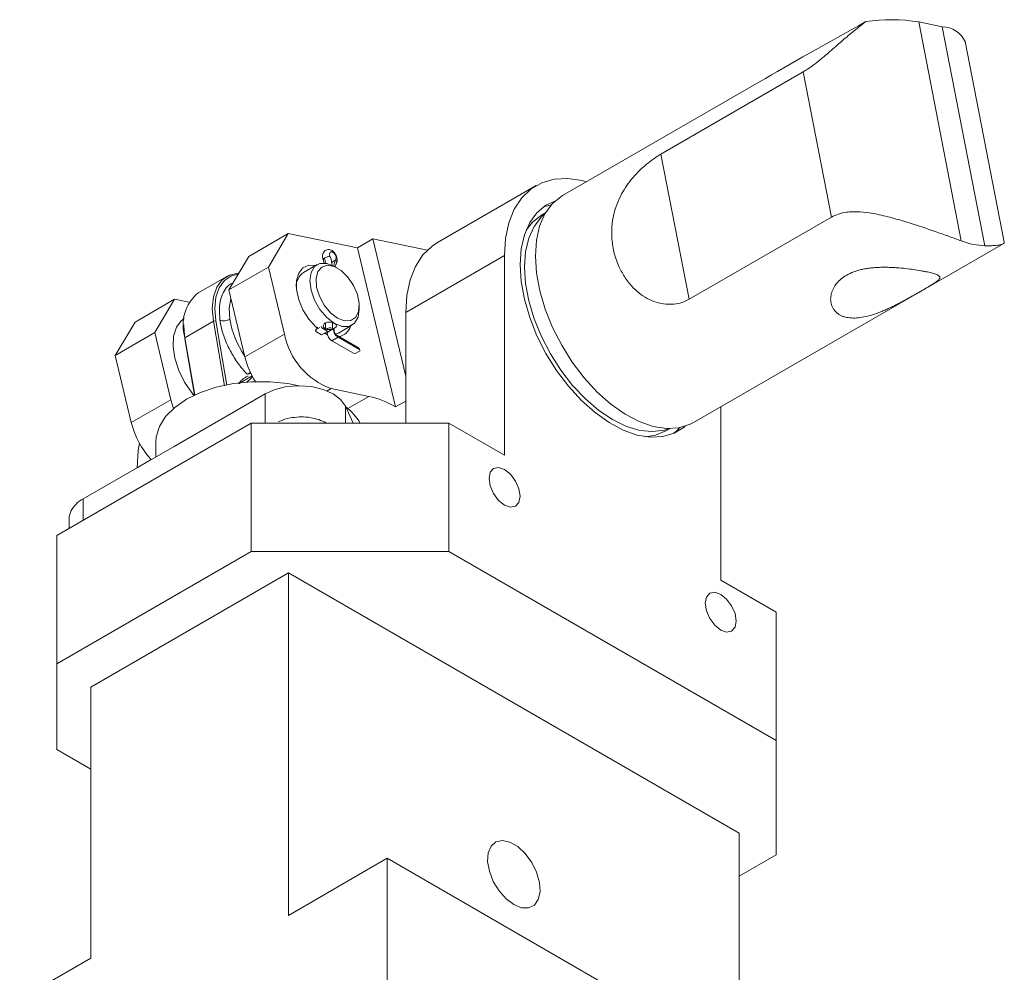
# Model space of a CAD drawing. Header units: millimetres. Extents: x 10 to 831, y 10 to 584.
# Tile 6 of 14: x 328 to 440, y 149 to 258. Entities that reach past the tile are written whole.
import ezdxf

# ---------------------------------------------------------------- set-up
doc = ezdxf.new("R2010")
doc.units = ezdxf.units.MM
doc.linetypes.add('SLD-Solido', pattern=[0])

msp = doc.modelspace()

# ---------------------------------------------------------------- linework, layer by layer
at = {"color": 7, "linetype": 'SLD-Solido', "lineweight": 15}
for p, q in [((430.54293, 258.03547), (435.41902, 232.97911)), ((433.23509, 257.48285), (430.54293, 258.03547)), ((433.23509, 257.48285), (438.11119, 232.42649)), ((440.34206, 232.84006), (435.8761, 255.78889)), ((417.31742, 252.31975), (401.03165, 242.91817)), ((417.31742, 252.31975), (420.55328, 235.6919)), ((412.33221, 251.19364), (389.77323, 238.17061)), ((401.03165, 242.91817), (404.26751, 226.29032)), ((386.75556, 239.31522), (375.44185, 232.78396)), ((387.8164, 236.1865), (387.35012, 235.91733)), ((404.26751, 226.29032), (420.55328, 235.6919)), ((358.37013, 233.80429), (353.84465, 231.19178)), ((358.37013, 233.80429), (356.08906, 229.98318)), ((366.27838, 232.18098), (358.37013, 233.80429)), ((368.04614, 233.20149), (366.27838, 232.18098)), ((374.29409, 231.91899), (368.04614, 233.20149)), ((368.04614, 233.20149), (371.81677, 217.50923)), ((404.77201, 212.18915), (440.20748, 232.64561)), ((353.84465, 231.19178), (351.56358, 227.37067)), ((366.27838, 232.18098), (370.65555, 213.96443)), ((371.81677, 224.77167), (383.13048, 231.30294)), ((383.13048, 231.30294), (383.13048, 208.4398)), ((356.08906, 229.98318), (351.56358, 227.37067)), ((357.9321, 222.31298), (356.08906, 229.98318)), ((361.66265, 230.25988), (360.10702, 229.36183)), ((362.34869, 230.84822), (362.4693, 230.42073)), ((362.68196, 230.39798), (362.50824, 230.99726)), ((363.30465, 230.51337), (363.82709, 230.81497)), ((364.01644, 229.85745), (363.66295, 230.06158)), ((363.72154, 230.02775), (363.89391, 230.43595)), ((351.31895, 228.90727), (348.06626, 227.02953)), ((351.56358, 227.37067), (353.40662, 219.70047)), ((345.35937, 226.29333), (340.83389, 223.68083)), ((345.35937, 226.29333), (343.0783, 222.47222)), ((347.01247, 225.95401), (345.35937, 226.29333)), ((366.49091, 225.16287), (366.49091, 225.57107)), ((371.81677, 212.11363), (371.81677, 224.77167)), ((338.55282, 219.85972), (340.83389, 223.68083)), ((346.40908, 223.36677), (346.40908, 223.20349)), ((346.53938, 221.89757), (349.79208, 223.77531)), ((350.07166, 223.81204), (349.79208, 223.77531)), ((349.79208, 223.77531), (351.05347, 216.37852)), ((351.32621, 216.45536), (350.07166, 223.81204)), ((362.63216, 223.59415), (362.63216, 222.82613)), ((363.44858, 223.62167), (363.44858, 222.94333)), ((364.10669, 222.43344), (365.66232, 223.33149)), ((343.0783, 222.47222), (338.55282, 219.85972)), ((344.92134, 214.80202), (343.0783, 222.47222)), ((357.9321, 222.31298), (353.40662, 219.70047)), ((361.98754, 223.05226), (361.44835, 222.74099)), ((361.50758, 222.6119), (362.19112, 222.2173)), ((362.19112, 222.2173), (362.89468, 222.62346)), ((362.89468, 222.62346), (362.21115, 223.01806)), ((362.8343, 222.3214), (362.54127, 222.41944)), ((362.74502, 222.82448), (362.74502, 222.90027)), ((362.81573, 222.49635), (363.51929, 222.90251)), ((363.97139, 222.13224), (363.96491, 222.13579)), ((366.4227, 220.71713), (363.97139, 222.13224)), ((346.53938, 221.89757), (346.53613, 221.77102)), ((346.53613, 221.77102), (347.63489, 215.32792)), ((346.53938, 221.89757), (347.65789, 215.33868)), ((364.07319, 221.94312), (363.36963, 221.53696)), ((363.36963, 221.53696), (365.82094, 220.12186)), ((366.5245, 220.52801), (364.07319, 221.94312)), ((340.39586, 212.18952), (338.55282, 219.85972)), ((365.82094, 220.12186), (366.04454, 220.08766)), ((366.04454, 220.08766), (366.58373, 220.39893)), ((366.58373, 220.39893), (366.5245, 220.52801)), ((354.11469, 217.81618), (353.661, 217.73041)), ((352.6825, 216.63074), (354.23286, 217.52574)), ((355.71217, 215.47002), (345.30184, 209.46026)), ((355.71217, 212.11363), (355.71217, 215.47002)), ((362.81015, 215.80357), (363.27132, 216.0698)), ((367.59043, 215.18322), (363.27132, 216.0698)), ((344.92134, 214.80202), (340.39586, 212.18952)), ((345.22594, 213.80174), (344.92134, 214.80202)), ((367.59043, 215.18322), (365.18499, 213.79459)), ((371.81677, 214.63478), (370.65555, 213.96443)), ((365.81107, 212.11363), (364.91385, 214.04667)), ((364.91385, 214.04667), (364.91385, 212.11363)), ((407.87922, 194.15265), (407.87922, 213.9829)), ((354.1391, 212.11363), (331.86524, 199.25521)), ((376.76652, 212.11363), (354.1391, 212.11363)), ((354.1391, 212.11363), (354.1391, 197.4159)), ((376.76652, 197.4159), (376.76652, 212.11363)), ((383.13048, 208.4398), (376.76652, 212.11363)), ((401.60896, 211.21762), (402.07524, 211.48679)), ((343.20134, 209.95111), (343.20134, 208.24766)), ((345.30184, 209.46026), (334.89151, 203.4505)), ((342.6568, 207.93798), (341.05763, 207.0148)), ((341.05763, 207.01013), (341.05763, 207.0148)), ((334.89151, 203.4505), (334.89151, 201.00224)), ((333.2806, 201.20538), (333.2806, 200.07227)), ((331.86524, 184.55747), (331.86524, 199.25521)), ((331.86524, 184.55747), (354.1391, 197.4159)), ((354.1391, 197.4159), (376.76652, 197.4159)), ((376.76652, 197.4159), (414.24318, 175.78108)), ((358.38174, 194.96667), (335.75433, 181.90414)), ((358.38174, 155.77271), (358.38174, 194.96667)), ((410.00054, 165.16778), (358.38174, 194.96667)), ((414.24318, 190.47882), (407.87922, 194.15265)), ((414.24318, 175.78108), (414.24318, 190.47882)), ((331.86524, 174.76057), (331.86524, 184.55747)), ((335.75433, 181.90414), (335.75433, 150.87559)), ((335.75433, 172.51545), (331.86524, 174.76057)), ((414.24318, 175.78108), (414.24318, 162.71855)), ((410.00054, 165.16778), (410.00054, 139.03635)), ((414.24318, 162.71855), (410.00054, 160.26933)), ((369.69545, 162.30398), (358.38174, 155.77271)), ((369.69545, 145.97316), (369.69545, 162.30398)), ((421.31425, 132.50508), (369.69545, 162.30398)), ((335.75433, 150.87559), (327.6226, 146.18125))]:
    msp.add_line(p, q, dxfattribs=at)
at = {"color": 7, "linetype": 'SLD-Solido', "lineweight": 15, "flags": 128}
for points in [[(392.51276, 239.75211), (392.01859, 239.88259), (390.36435, 240.12507), (388.81476, 240.04254), (387.40136, 239.63667), (386.15293, 238.91573), (385.09487, 237.89439), (384.24873, 236.59345), (383.63173, 235.03938), (383.25643, 233.26383), (383.13048, 231.30294)], [(387.17699, 227.25219), (386.79882, 229.2941), (386.66616, 231.23959), (386.7821, 233.04304), (387.14392, 234.66219), (387.74316, 236.05908), (388.56576, 237.20096), (389.59244, 238.06109), (389.77323, 238.17061)], [(388.90434, 237.53643), (387.87275, 237.0472), (386.84097, 236.19809), (386.01225, 235.06681), (385.40604, 233.67987), (385.03653, 232.06977), (384.91239, 230.27426)], [(387.52037, 236.80641), (387.74017, 236.89472), (388.48612, 237.11286)], [(387.75745, 236.08447), (387.34725, 235.71274), (386.52052, 234.63212), (385.91502, 233.29361), (385.54565, 231.73019), (385.42151, 229.98036), (385.54565, 228.08719), (385.91502, 226.0973), (386.52052, 224.0597), (387.34725, 222.02455), (388.37485, 220.04197), (389.57801, 218.16077), (390.92711, 216.42728), (392.38892, 214.88417), (393.92747, 213.56945), (395.50485, 212.5155), (397.08223, 211.74825), (398.62077, 211.2866), (400.08259, 211.14193), (401.43169, 211.31779), (401.9574, 211.48677)], [(385.59802, 234.20766), (386.32195, 235.12085), (387.34954, 235.91699), (387.35012, 235.91733)], [(371.81677, 224.77167), (371.94272, 226.73257), (372.31802, 228.50812), (372.93502, 230.06218), (373.78116, 231.36313), (374.83922, 232.38446), (375.44185, 232.78396)], [(363.14078, 231.21117), (363.10548, 231.33948), (363.09515, 231.46018), (363.11048, 231.56534), (363.15045, 231.64799), (363.21243, 231.70269), (363.29232, 231.72584), (363.38486, 231.71589), (363.48394, 231.67351)], [(361.49143, 230.16104), (360.7401, 230.18598), (360.05563, 229.89623), (359.56597, 229.29907), (359.31081, 228.44289), (359.31081, 227.39703), (359.56597, 226.24624), (360.05563, 225.08375), (360.7401, 224.00372), (361.56394, 223.09367), (361.68617, 222.98469)], [(363.66249, 230.06185), (362.78846, 230.40656), (361.99998, 230.39781), (361.37424, 230.03647), (360.97249, 229.35789), (360.83406, 228.4285), (360.97249, 227.33929), (361.37424, 226.19686), (361.99998, 225.11305), (362.78846, 224.19395), (363.66249, 223.52952)], [(364.01604, 224.1419), (364.81963, 223.83284), (365.53614, 223.86698), (366.08792, 224.2406), (366.41518, 224.91322), (366.48246, 225.81196), (366.28246, 226.83941), (365.83686, 227.88425), (365.19395, 228.83324), (364.42339, 229.58354), (363.60869, 230.05386), (362.83813, 230.19322), (362.19522, 229.98653), (361.74962, 229.45617), (361.54962, 228.65963), (361.6169, 227.68321), (361.94416, 226.63274), (362.49594, 225.62204), (363.21245, 224.76065), (364.01604, 224.1419)], [(384.91239, 230.27426), (385.03653, 228.33543), (385.40604, 226.29871), (386.01225, 224.21184), (386.84097, 222.12375), (387.87275, 220.08337), (389.08343, 218.13853), (390.44462, 216.33481), (391.92442, 214.71449), (393.48814, 213.31555), (395.09913, 212.17078), (396.71963, 211.30701), (398.31165, 210.7445), (399.83789, 210.49641), (401.26257, 210.56857), (402.55228, 210.95929), (403.67682, 211.65941), (403.78831, 211.75385)], [(352.70396, 229.28096), (352.62308, 229.278), (351.62469, 229.05864), (350.79618, 228.51369), (350.17564, 227.66822), (349.79162, 226.56111), (349.66177, 225.24327), (349.79208, 223.77531)], [(350.07166, 223.81204), (349.94462, 225.2433), (350.07121, 226.5282), (350.44564, 227.60763), (351.05066, 228.43196), (351.85846, 228.96329), (352.63247, 229.16121)], [(404.77201, 212.18915), (404.37027, 211.98084), (403.08393, 211.57896), (401.66138, 211.49588), (400.13596, 211.73354), (398.54343, 212.28637), (396.92111, 213.14142), (395.30703, 214.27863), (393.73902, 215.67136), (392.25383, 217.28696), (390.88628, 219.08757), (389.66842, 221.03097), (388.6288, 223.07163), (387.79178, 225.16169), (387.17699, 227.25219)], [(351.80902, 226.34921), (351.61631, 225.27564), (351.67335, 224.01419)], [(363.66249, 223.52952), (364.53652, 223.18481), (365.325, 223.19356), (365.95073, 223.55491), (366.35248, 224.23349), (366.49091, 225.16287)], [(347.57208, 215.29826), (347.36033, 215.55465), (346.50533, 216.80037), (345.83285, 218.15682), (345.38266, 219.54377), (345.1814, 220.87918), (345.24097, 222.08406), (345.55785, 223.08714), (346.11328, 223.8291), (346.46632, 224.08523)], [(346.53613, 221.77102), (346.40908, 223.20228), (346.40908, 223.20349)], [(362.71676, 222.8735), (362.80494, 222.83996), (363.04345, 222.81548), (363.29402, 222.84167), (363.52861, 222.91077), (363.71643, 223.00916), (363.83763, 223.12379), (363.88209, 223.24703), (363.84314, 223.3726), (363.72326, 223.49071), (363.66249, 223.52952), (363.66249, 223.52952)], [(362.1435, 223.18115), (362.17493, 223.14043), (362.21115, 223.01806)], [(362.45989, 222.4276), (362.46041, 222.42731), (362.8581, 222.22653)], [(364.10669, 222.43344), (363.89777, 222.33575), (363.77874, 222.298)], [(366.4227, 220.71713), (366.48828, 220.65039), (366.5245, 220.52801)], [(343.61023, 211.74407), (344.32564, 212.87878), (345.37151, 213.92454), (346.71606, 214.84956), (348.31842, 215.62575), (350.12992, 216.22952), (352.09551, 216.64252), (354.15547, 216.8522), (356.24721, 216.8522), (358.30717, 216.64252), (359.58426, 216.39996)], [(364.91385, 214.04667), (364.3644, 214.81244), (363.49035, 215.47002), (362.35126, 215.9746), (361.02477, 216.29179), (359.60126, 216.39998), (358.17776, 216.29179), (356.85126, 215.9746), (355.71217, 215.47002)], [(343.20134, 209.95111), (343.247, 210.55488), (343.61023, 211.74407)], [(401.60896, 211.21762), (400.40638, 210.72589), (399.25223, 210.55531)], [(403.21236, 211.6035), (402.90365, 211.28912), (402.46403, 210.92043)], [(341.05763, 207.0148), (341.18358, 208.97569), (341.32605, 209.81999)], [(346.65383, 210.24074), (346.71606, 210.27693), (346.77874, 210.31286)], [(383.13048, 206.80671), (383.80698, 206.26079), (384.38048, 205.48721), (384.76368, 204.60373), (384.89825, 203.74485), (384.76368, 203.04134), (384.38048, 202.6003), (383.80698, 202.48887), (383.13048, 202.72401), (382.45399, 203.26993), (381.88048, 204.04352), (381.49728, 204.927), (381.36271, 205.78587), (381.49728, 206.48938), (381.88048, 206.93043), (382.45399, 207.04186), (383.13048, 206.80671)], [(333.2806, 201.20538), (333.29237, 201.41304), (333.46801, 202.02715)], [(407.87922, 192.51957), (408.55571, 191.97365), (409.12922, 191.20006), (409.51242, 190.31658), (409.64698, 189.45771), (409.51242, 188.7542), (409.12922, 188.31316), (408.55571, 188.20173), (407.87922, 188.43687), (407.20272, 188.98279), (406.62922, 189.75638), (406.24601, 190.63986), (406.11145, 191.49873), (406.24601, 192.20224), (406.62922, 192.64328), (407.20272, 192.75472), (407.87922, 192.51957)], [(384.19114, 156.99995), (383.30534, 157.66548), (382.49825, 158.58024), (381.84158, 159.66292), (381.39368, 160.81735), (381.19434, 161.94093), (381.26128, 162.93383), (381.58856, 163.70783), (382.14708, 164.19416), (382.88723, 164.34961), (383.74324, 164.16035), (384.63904, 163.64322), (385.49505, 162.84415), (386.2352, 161.83415), (386.79372, 160.70296), (387.121, 159.55109), (387.18794, 158.48089), (386.98861, 157.58746), (386.5407, 156.95018), (385.88403, 156.62567), (385.07694, 156.64276), (384.19114, 156.99995)]]:
    msp.add_lwpolyline(points, dxfattribs=at)
at = {"color": 7, "linetype": 'SLD-Solido', "lineweight": 15}
for centre, radius, start, end in [((427.39566, 239.11566), 19.1798, 80.555451, 98.7177636), ((433.20922, 254.56074), 2.92222, 23.6820314, 89.4926394), ((358.32093, 229.42332), 5.14076, 7.9810333, 20.3515968), ((363.12517, 231.03226), 0.73479, 342.7994513, 60.7734691), ((365.53567, 229.78075), 1.99721, 148.8128904, 170.1101532), ((361.20787, 227.78257), 1.92508, 124.8791925, 181.6977998), ((351.11545, 223.32921), 4.79478, 129.4896169, 197.3724372), ((361.53516, 225.59202), 9.98724, 189.089933, 215.2021151), ((363.87258, 223.66415), 1.67505, 280.3134408, 345.0721026), ((366.17011, 223.95353), 8.39977, 191.2627624, 249.8119216), ((362.30358, 222.51982), 0.80131, 132.1803309, 173.4011039), ((363.13425, 222.36688), 0.65658, 61.3967128, 134.6095298), ((364.01832, 222.55107), 1.20383, 182.6054785, 237.3945217), ((364.72188, 222.95723), 1.20383, 182.6054785, 237.3945217), ((363.8431, 221.94122), 0.2301, 0.4733276, 56.1133837), ((362.96837, 222.08196), 9.85386, 193.985771, 211.9327272), ((365.36838, 205.13142), 10.29448, 59.0965047, 77.5346588), ((360.65807, 208.54948), 6.93033, 30.9495249, 51.9050669), ((350.07591, 214.61036), 9.97818, 194.0408753, 221.9666327), ((336.4574, 200.46094), 3.37484, 117.644913, 152.3488788)]:
    msp.add_arc(centre, radius, start, end, dxfattribs=at)
for centre, major_axis, ratio, start_param, end_param in [((599.93638, 342.17518), (205.86627, 103.16256), 0.027705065, 2.577011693, 2.703110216), ((434.09263, 246.43562), (-6.72771, 13.4255), 0.595559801, 2.569378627, 2.836841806), ((355.20134, 221.7093), (7.81183, 8.54149), 0.201945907, 4.296952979, 4.379978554)]:
    msp.add_ellipse(centre, major_axis=major_axis, ratio=ratio, start_param=start_param, end_param=end_param, dxfattribs=at)
for points, knots in [([(424.48863, 258.07387), (424.10581, 257.7846), (423.33514, 257.20225), (422.1348, 256.1881), (420.87309, 255.07928), (419.70189, 254.05495), (418.67117, 253.22391), (417.92124, 252.68275), (417.47806, 252.41632), (417.31742, 252.31975)], [0, 0, 0, 0, 0.157108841, 0.316287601, 0.498126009, 0.68415698, 0.805263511, 0.929413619, 1, 1, 1, 1]), ([(401.03165, 242.91817), (400.48252, 242.56084), (399.38574, 241.84712), (397.75051, 240.23496), (396.39474, 238.29075), (395.47959, 235.89844), (395.31383, 233.57014), (395.6521, 231.5354), (396.17662, 230.04047), (396.91936, 228.70534), (398.00784, 227.35558), (399.6619, 226.12902), (401.77622, 225.58737), (403.34742, 225.81989), (404.06365, 226.18609), (404.26751, 226.29032)], [0, 0, 0, 0, 0.083760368, 0.167298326, 0.252274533, 0.34940382, 0.463974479, 0.528837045, 0.595499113, 0.651284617, 0.708556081, 0.798993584, 0.889960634, 0.968679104, 1, 1, 1, 1]), ([(420.55328, 235.6919), (420.81706, 235.82293), (421.35293, 236.08911), (422.16251, 236.25628), (422.89457, 236.31888), (423.74535, 236.31828), (424.71509, 236.21893), (425.79559, 236.0252), (426.75659, 235.80775), (427.73346, 235.55193), (428.71265, 235.2692), (429.68504, 234.96912), (430.65111, 234.65667), (431.61398, 234.33427), (432.50791, 234.02695), (433.3229, 233.74129), (434.06059, 233.4783), (434.77081, 233.221), (435.20219, 233.06002), (435.41902, 232.97911)], [0, 0, 0, 0, 0.064096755, 0.130212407, 0.171636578, 0.213396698, 0.298834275, 0.358276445, 0.41815737, 0.479302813, 0.54086251, 0.601037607, 0.661651, 0.723785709, 0.786520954, 0.838662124, 0.891243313, 0.945334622, 1, 1, 1, 1]), ([(438.11119, 232.42649), (438.27463, 232.42421), (438.60285, 232.41962), (439.02747, 232.43073), (439.40048, 232.45547), (439.70856, 232.49431), (439.95313, 232.54498), (440.13791, 232.60576), (440.26498, 232.67578), (440.34132, 232.75466), (440.34151, 232.81087), (440.3416, 232.83997)], [0, 0, 0, 0, 0.108167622, 0.2172203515, 0.3289509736, 0.4415468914, 0.5496886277, 0.6584912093, 0.7692028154, 0.8805048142, 1, 1, 1, 1]), ([(363.37904, 231.86437), (363.30522, 231.89917), (363.15376, 231.97057), (362.91465, 231.98809), (362.69002, 231.93038), (362.5011, 231.79292), (362.36623, 231.59027), (362.2964, 231.34599), (362.28708, 231.08634), (362.32862, 230.92461), (362.34878, 230.84612)], [0, 0, 0, 0, 0.118877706, 0.243913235, 0.373046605, 0.504007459, 0.634434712, 0.761991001, 0.884489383, 1, 1, 1, 1]), ([(363.14078, 231.21117), (363.10213, 231.20755), (363.05463, 231.19979), (362.94678, 231.17491), (362.88655, 231.15776), (362.76548, 231.11682), (362.70496, 231.09313), (362.59604, 231.0447), (362.54777, 231.02008), (362.50824, 230.99726)], [0, 0, 0, 0, 0.25, 0.25, 0.5, 0.5, 0.75, 0.75, 1, 1, 1, 1]), ([(363.48394, 231.67351), (363.47557, 231.7186), (363.45967, 231.80423), (363.40372, 231.84337), (363.37723, 231.86191)], [0, 0, 0, 0, 0.526519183, 1, 1, 1, 1]), ([(363.86799, 230.38392), (363.89461, 230.43705), (363.94757, 230.54277), (363.9708, 230.74854), (363.95159, 230.97081), (363.88969, 231.19839), (363.79232, 231.41532), (363.66793, 231.6065), (363.52657, 231.76468), (363.42814, 231.83122), (363.37936, 231.8642)], [0, 0, 0, 0, 0.1307311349, 0.2600870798, 0.3879319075, 0.5141335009, 0.6385635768, 0.7610977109, 0.8816153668, 1, 1, 1, 1]), ([(362.43722, 230.80502), (362.40351, 230.80605), (362.37854, 230.81174), (362.36396, 230.8217), (362.34937, 230.83166), (362.34519, 230.84589), (362.35167, 230.86345), (362.35816, 230.88102), (362.37532, 230.90189), (362.40201, 230.9247), (362.4287, 230.94752), (362.46491, 230.97225), (362.50824, 230.99726)], [-1.470628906, -1.470628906, -1.470628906, -1.470628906, -1.102971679, -1.102971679, -1.102971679, -0.735314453, -0.735314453, -0.735314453, -0.367657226, -0.367657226, -0.367657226, 0, 0, 0, 0]), ([(363.88591, 230.44009), (363.89637, 230.46276), (363.92766, 230.53051), (363.91077, 230.66767), (363.85433, 230.76702), (363.82709, 230.81497)], [0, 0, 0, 0, 0.2064212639, 0.6169272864, 1, 1, 1, 1]), ([(422.30753, 224.219), (422.54231, 224.18504), (423.01725, 224.11633), (423.83276, 224.177), (424.70109, 224.34799), (425.45781, 224.57911), (426.08273, 224.8101), (426.56443, 225.00692), (427.05136, 225.22259), (427.54563, 225.4563), (428.04513, 225.70547), (428.549, 225.96785), (429.04953, 226.23737), (429.52924, 226.50226), (429.98431, 226.75796), (430.4125, 227.00148), (430.82417, 227.23778), (431.30952, 227.51878), (431.83455, 227.82744), (432.32886, 228.13194), (432.69508, 228.38643), (432.88577, 228.56398), (432.96521, 228.69242), (432.98472, 228.78444), (432.96086, 228.87135), (432.89214, 228.95415), (432.77746, 229.0342), (432.61559, 229.11294), (432.40463, 229.19154), (432.15156, 229.26828), (431.86221, 229.34328), (431.54175, 229.41654), (431.18097, 229.49039), (430.66992, 229.58481), (429.9671, 229.69745), (429.04662, 229.8164), (428.22095, 229.89418), (427.53804, 229.93626), (427.00974, 229.95577), (426.47016, 229.9603), (425.92372, 229.94667), (425.37596, 229.91177), (424.84035, 229.85339), (424.31942, 229.76959), (423.81827, 229.65922), (423.33251, 229.5183), (422.74914, 229.30093), (422.10453, 228.96967), (421.48555, 228.49847), (421.00823, 227.96308), (420.72969, 227.48274), (420.5765, 227.07973), (420.49804, 226.76609), (420.45964, 226.45169), (420.46223, 226.1371), (420.50839, 225.82657), (420.60095, 225.52396), (420.74077, 225.23777), (420.92411, 224.98023), (421.14619, 224.75527), (421.40411, 224.56294), (421.70468, 224.40227), (422.00915, 224.2879), (422.22088, 224.23901), (422.30753, 224.219)], [0, 0, 0, 0, 0.024620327, 0.049806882, 0.074402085, 0.099478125, 0.112400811, 0.125485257, 0.138650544, 0.151981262, 0.165809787, 0.179736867, 0.193987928, 0.208358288, 0.221628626, 0.235125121, 0.24874012, 0.262602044, 0.28683098, 0.311589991, 0.335805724, 0.360472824, 0.373466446, 0.38663248, 0.399885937, 0.413319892, 0.426737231, 0.440253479, 0.45409215, 0.468047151, 0.480824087, 0.493799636, 0.50687708, 0.520163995, 0.544790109, 0.569925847, 0.595185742, 0.6079878, 0.620954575, 0.634236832, 0.647705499, 0.66126983, 0.675033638, 0.688288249, 0.701759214, 0.715343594, 0.72916548, 0.7537989, 0.779002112, 0.802940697, 0.827327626, 0.84017499, 0.853181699, 0.866267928, 0.879516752, 0.893335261, 0.907251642, 0.921488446, 0.935842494, 0.94917964, 0.962623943, 0.976422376, 0.990349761, 1, 1, 1, 1]), ([(352.04364, 228.17484), (351.88317, 228.09762), (351.46529, 227.89654), (350.85796, 227.09065), (350.40768, 225.75613), (350.5068, 224.46567), (350.55056, 223.8959)], [0, 0, 0, 0, 0.1331188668, 0.346650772, 0.7115342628, 1, 1, 1, 1]), ([(350.55056, 223.8959), (350.61621, 223.87136), (350.6992, 223.85189), (350.89149, 223.83244), (351.00056, 223.83273), (351.21979, 223.85583), (351.32922, 223.87856), (351.52279, 223.93866), (351.60668, 223.97571), (351.67335, 224.01419)], [0, 0, 0, 0, 0.25, 0.25, 0.5, 0.5, 0.75, 0.75, 1, 1, 1, 1]), ([(350.55056, 223.8959), (350.56148, 223.822), (350.58331, 223.67442), (350.62389, 223.4506), (350.67015, 223.22555), (350.72264, 222.99904), (350.78121, 222.77114), (350.84592, 222.54183), (350.97843, 222.11005), (351.21013, 221.47324), (351.58883, 220.64281), (352.03367, 219.8339), (352.45266, 219.19393), (352.80882, 218.71116), (353.08303, 218.36827), (353.36656, 218.0391), (353.56271, 217.83346), (353.661, 217.73041)], [0, 0, 0, 0, 0.034893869, 0.069685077, 0.104418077, 0.139137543, 0.173888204, 0.208714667, 0.243661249, 0.370204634, 0.496972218, 0.62431074, 0.751878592, 0.813993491, 0.875882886, 0.937800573, 1, 1, 1, 1]), ([(363.66249, 223.52952), (363.59767, 223.56157), (363.46806, 223.62566), (363.22086, 223.68274), (362.96688, 223.69629), (362.72897, 223.65525), (362.53758, 223.55989), (362.41332, 223.42138), (362.36836, 223.25851), (362.40639, 223.09205), (362.5065, 222.98311), (362.5859, 222.92184), (362.62179, 222.9093), (362.63216, 222.90568)], [0, 0, 0, 0, 0.104442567, 0.208842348, 0.314359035, 0.420694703, 0.525789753, 0.629513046, 0.733872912, 0.839872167, 0.945985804, 0.984403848, 1, 1, 1, 1]), ([(363.62578, 222.71229), (363.62809, 222.71886), (363.64145, 222.75673), (363.60537, 222.82648), (363.54733, 222.87774), (363.51929, 222.90251)], [0, 0, 0, 0, 0.097846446, 0.564276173, 1, 1, 1, 1]), ([(363.96601, 222.13522), (363.924, 222.16462), (363.85937, 222.20985), (363.78162, 222.30283), (363.72812, 222.38349), (363.68501, 222.47016), (363.64337, 222.58399), (363.6365, 222.66258), (363.63204, 222.71368)], [0, 0, 0, 0, 0.239453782, 0.368356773, 0.499995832, 0.631635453, 0.760540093, 1, 1, 1, 1]), ([(354.09457, 217.89991), (354.0228, 217.8719), (353.85106, 217.80488), (353.73093, 217.75781), (353.661, 217.73041)], [0, 0, 0, 0, 0.417929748, 1, 1, 1, 1]), ([(352.6825, 216.63074), (352.7148, 216.67508), (352.77939, 216.76374), (352.88417, 216.88657), (353.01295, 217.02094), (353.15533, 217.14717), (353.31174, 217.2637), (353.45947, 217.35715), (353.61335, 217.44022), (353.72116, 217.48582), (353.77506, 217.50862)], [0, 0, 0, 0, 0.1111132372, 0.2221614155, 0.33330864, 0.5000574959, 0.6248696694, 0.7500156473, 0.8750171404, 1, 1, 1, 1]), ([(362.68851, 212.14916), (362.4229, 212.28084), (361.8917, 212.54418), (360.90519, 212.7709), (359.85967, 212.85311), (358.8166, 212.76965), (357.91708, 212.57013), (357.4587, 212.34679), (357.26756, 212.25366)], [0, 0, 0, 0, 0.174970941, 0.349941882, 0.524912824, 0.699883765, 0.874854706, 1, 1, 1, 1])]:
    msp.add_open_spline(points, degree=3, knots=knots, dxfattribs=at)

doc.saveas('drawing.dxf')
